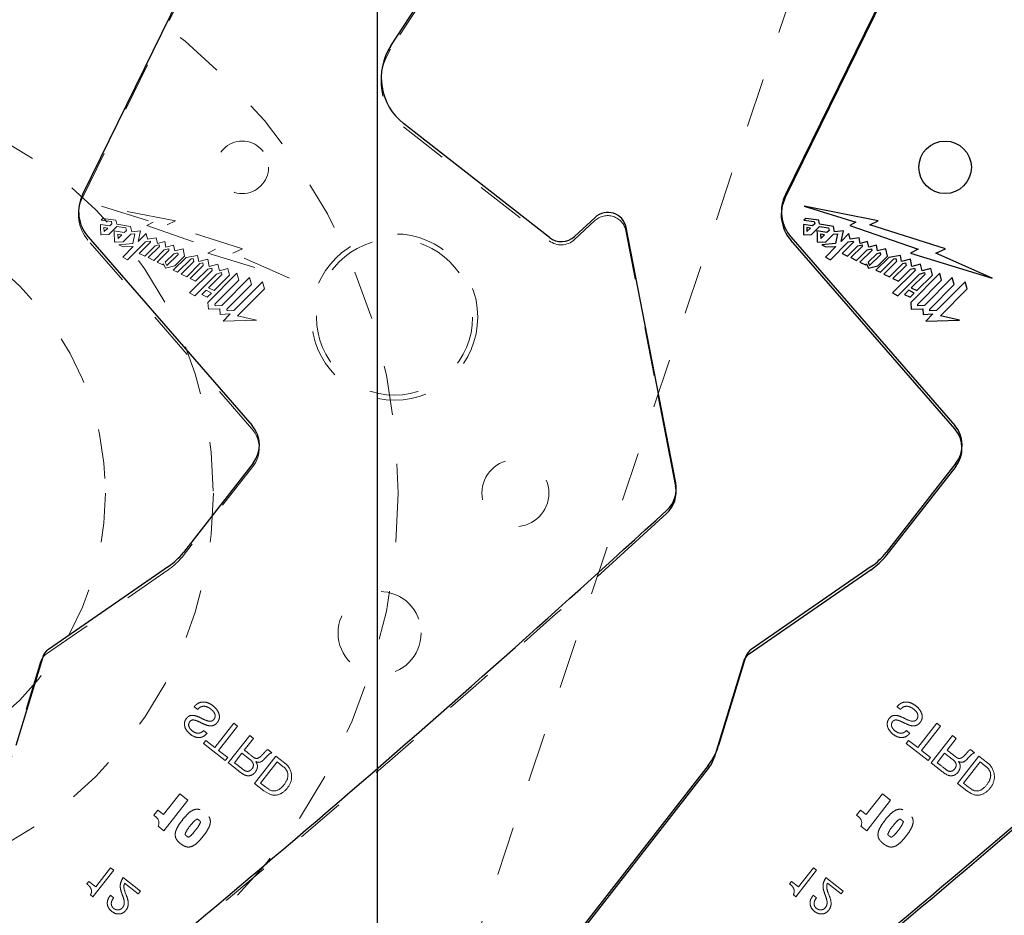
# Model space of a CAD drawing. Header units: inches. Extents: x 0.1 to 87.3, y 0.1 to 33.9.
# Tile 46 of 174: x 16.3 to 18.3, y 21.4 to 23.3. Entities that reach past the tile are written whole.
import ezdxf

# ---------------------------------------------------------------- set-up
doc = ezdxf.new("R2010")
doc.units = ezdxf.units.IN
doc.header["$MEASUREMENT"] = 0
for name, pattern in [('CENTERX2', [0.8, 0.5, -0.1, 0.1, -0.1]), ('DOT2', [0.025, 0, -0.025]), ('HIDDEN', [0.075, 0.05, -0.025])]:
    doc.linetypes.add(name, pattern=pattern)
doc.layers.add('DIMENSIONS', color=171, linetype='Continuous')
doc.styles.add('SLDTEXTSTYLE0', font='TXT', dxfattribs={"width": 0.75})
doc.dimstyles.new('SLDDIMSTYLE2', dxfattribs={"dimtxt": 0.125, "dimasz": 0.13, "dimexe": 0, "dimexo": 0.0625, "dimgap": 0.03125, "dimtad": 0, "dimtih": 1, "dimtoh": 1, "dimdec": 4, "dimrnd": 1e-09, "dimzin": 12, "dimdsep": 46, "dimtxsty": 'SLDTEXTSTYLE0', "dimsah": 1, "dimcen": 0.09, "dimadec": 0, "dimazin": 3, "dimtfac": 1, "dimtdec": 4, "dimtmove": 0, "dimatfit": 0, "dimfxl": 1, "dimfrac": 2, "dimtolj": 1, "dimtzin": 12, "dimarcsym": 0})

# ---------------------------------------------------------------- blocks, each defined once
blk = doc.blocks.new('_D_2')
at = {"layer": 'DIMENSIONS'}
for p, q in [((12.5015, 23.0091), (14.8356, 29.9995)), ((14.7961, 29.8809), (14.5589, 29.9601)), ((14.4803, 22.3483), (16.8145, 29.3387)), ((16.7749, 29.2202), (17.012, 29.141))]:
    blk.add_line(p, q, dxfattribs=at)
for points in [[(14.7961, 29.8809), (14.6791, 29.941), (14.6664, 29.9031)], [(16.7749, 29.2202), (16.8918, 29.16), (16.9045, 29.198)]]:
    blk.add_solid(points, dxfattribs=at)
at = {"layer": 'DIMENSIONS', "char_height": 0.125, "attachment_point": 1, "style": 'SLDTEXTSTYLE0'}
for s, insert in [('2.0862', (15.4376, 29.8422)), ('Min for tapping', (15.0732, 29.6438)), ('unit is 1.625"', (15.2164, 29.4454))]:
    blk.add_mtext(s, dxfattribs=dict(at, insert=insert))

msp = doc.modelspace()

# ---------------------------------------------------------------- linework, layer by layer
at = {"color": 7, "linetype": 'Continuous'}
for p, q in [((17.03457, 20.43835), (17.03457, 26.74835)), ((17.03457, 20.43835), (17.03457, 26.74835)), ((16.65433, 23.34984), (16.43695, 22.90661)), ((18.07933, 23.34984), (17.86195, 22.90661)), ((17.06169, 23.2078), (17.13545, 23.32084)), ((17.38336, 22.81933), (17.08788, 23.05018)), ((17.47591, 22.8601), (17.43439, 22.82152)), ((17.63971, 22.32186), (17.53881, 22.83962)), ((16.44822, 22.82028), (16.78068, 22.43783)), ((17.87322, 22.82028), (18.20568, 22.43783)), ((16.78268, 22.36153), (16.64129, 22.18056)), ((18.20768, 22.36153), (18.06629, 22.18056)), ((16.61111, 22.1521), (16.36769, 21.98389)), ((18.03611, 22.1521), (17.79269, 21.98389)), ((16.35605, 21.96795), (16.30149, 21.78893)), ((17.78105, 21.96795), (17.72649, 21.78893)), ((17.70542, 21.74841), (17.28979, 21.21642))]:
    msp.add_line(p, q, dxfattribs=at)
at = {"color": 7, "linetype": 'DOT2', "lineweight": 18}
msp.add_line((17.02514, 20.76859), (18.84626, 26.22258), dxfattribs=at)
at = {"color": 7, "linetype": 'CENTERX2'}
msp.add_line((17.03457, 17.28335), (17.03457, 23.59335), dxfattribs=at)
at = {"color": 7, "linetype": 'HIDDEN', "lineweight": 18}
for p, q in [((16.43655, 22.89998), (16.65393, 23.34321)), ((17.13505, 23.3142), (17.06129, 23.20117)), ((17.08748, 23.04355), (17.38296, 22.8127)), ((16.62534, 22.85296), (16.47504, 22.88256)), ((16.47504, 22.88256), (16.58003, 22.85002)), ((16.49214, 22.8428), (16.47341, 22.84559)), ((16.47809, 22.85811), (16.47457, 22.85461)), ((16.47457, 22.85461), (16.49535, 22.85147)), ((16.50442, 22.85454), (16.47809, 22.85811)), ((16.48023, 22.83956), (16.48051, 22.83121)), ((16.48777, 22.83842), (16.48023, 22.83956)), ((16.4898, 22.82523), (16.50622, 22.84157)), ((16.49631, 22.84694), (16.49214, 22.8428)), ((16.49535, 22.85147), (16.49631, 22.84694)), ((16.50605, 22.84627), (16.50442, 22.85454)), ((16.53421, 22.84176), (16.50605, 22.84627)), ((16.50622, 22.84157), (16.5245, 22.83861)), ((16.53647, 22.83104), (16.53421, 22.84176)), ((16.58003, 22.85002), (16.5674, 22.84355)), ((16.5674, 22.84355), (16.70642, 22.79527)), ((16.60828, 22.8451), (16.62534, 22.85296)), ((16.76141, 22.79655), (16.60828, 22.8451)), ((17.43399, 22.81488), (17.47551, 22.85346)), ((16.47365, 22.82527), (16.47472, 22.82441)), ((16.47472, 22.82441), (16.4898, 22.82523)), ((16.48051, 22.83121), (16.48777, 22.83842)), ((16.52117, 22.82936), (16.50094, 22.83262)), ((16.51651, 22.82475), (16.50836, 22.82611)), ((16.50836, 22.82611), (16.5088, 22.81714)), ((16.5088, 22.81714), (16.51651, 22.82475)), ((16.51888, 22.81062), (16.53452, 22.82609)), ((16.52559, 22.83375), (16.52117, 22.82936)), ((16.5245, 22.83861), (16.52559, 22.83375)), ((16.53452, 22.82609), (16.54266, 22.82695)), ((16.5544, 22.833), (16.53647, 22.83104)), ((16.54266, 22.82695), (16.53869, 22.80685)), ((16.54977, 22.81127), (16.5544, 22.833)), ((16.56577, 22.82723), (16.54977, 22.81127)), ((16.56854, 22.81574), (16.56577, 22.82723)), ((17.53841, 22.83298), (17.60329, 22.50005)), ((16.78028, 22.4312), (16.44782, 22.81365)), ((16.50148, 22.81087), (16.50264, 22.80994)), ((16.50264, 22.80994), (16.51888, 22.81062)), ((16.53869, 22.80685), (16.5107, 22.80471)), ((16.5107, 22.80471), (16.51896, 22.8)), ((16.53945, 22.80085), (16.51817, 22.77968)), ((16.51896, 22.8), (16.53945, 22.80085)), ((16.52803, 22.77396), (16.56441, 22.81028)), ((16.57485, 22.80992), (16.5517, 22.78694)), ((16.56299, 22.78165), (16.584, 22.80238)), ((16.56441, 22.81028), (16.57442, 22.81198)), ((16.58625, 22.81866), (16.56854, 22.81574)), ((16.59287, 22.8012), (16.56989, 22.77842)), ((16.57442, 22.81198), (16.57485, 22.80992)), ((16.584, 22.80238), (16.59235, 22.80428)), ((16.58856, 22.807), (16.58625, 22.81866)), ((16.60355, 22.81095), (16.58856, 22.807)), ((16.59235, 22.80428), (16.59287, 22.8012)), ((16.60576, 22.79978), (16.60355, 22.81095)), ((16.62136, 22.80364), (16.60576, 22.79978)), ((16.62382, 22.79192), (16.62136, 22.80364)), ((16.51817, 22.77968), (16.52803, 22.77396)), ((16.5517, 22.78694), (16.56299, 22.78165)), ((16.58104, 22.7728), (16.60257, 22.79417)), ((16.61202, 22.79307), (16.58806, 22.76926)), ((16.60257, 22.79417), (16.61155, 22.79635)), ((16.62212, 22.78644), (16.60457, 22.76904)), ((16.60765, 22.76213), (16.63047, 22.78474)), ((16.61155, 22.79635), (16.61202, 22.79307)), ((16.62978, 22.78817), (16.62212, 22.78644)), ((16.64073, 22.79597), (16.62382, 22.79192)), ((16.62418, 22.76187), (16.64375, 22.78126)), ((16.63047, 22.78474), (16.62978, 22.78817)), ((16.64375, 22.78126), (16.64073, 22.79597)), ((16.67019, 22.78264), (16.64694, 22.77881)), ((16.67246, 22.77055), (16.67019, 22.78264)), ((16.70642, 22.79527), (16.69052, 22.78745)), ((16.69052, 22.78745), (16.8562, 22.73682)), ((16.74177, 22.7876), (16.76141, 22.79655)), ((16.8562, 22.73682), (16.74177, 22.7876)), ((16.56989, 22.77842), (16.58104, 22.7728)), ((16.58806, 22.76926), (16.5993, 22.7638)), ((16.5993, 22.7638), (16.60112, 22.76568)), ((16.60112, 22.76568), (16.60531, 22.75718)), ((16.60457, 22.76904), (16.60765, 22.76213)), ((16.60531, 22.75718), (16.62418, 22.76187)), ((16.64694, 22.77881), (16.62054, 22.753)), ((16.62963, 22.74861), (16.6571, 22.77572)), ((16.66234, 22.77048), (16.63654, 22.74495)), ((16.64809, 22.73973), (16.6749, 22.76631)), ((16.68168, 22.76279), (16.65482, 22.73594)), ((16.6571, 22.77572), (16.66106, 22.77636)), ((16.66106, 22.77636), (16.66234, 22.77048)), ((16.69066, 22.7754), (16.67246, 22.77055)), ((16.6749, 22.76631), (16.68073, 22.76789)), ((16.68073, 22.76789), (16.68168, 22.76279)), ((16.69356, 22.76043), (16.69066, 22.7754)), ((16.71101, 22.76532), (16.69356, 22.76043)), ((16.71431, 22.75143), (16.71101, 22.76532)), ((16.62054, 22.753), (16.62963, 22.74861)), ((16.63654, 22.74495), (16.64809, 22.73973)), ((16.69988, 22.75263), (16.65387, 22.70672)), ((16.66457, 22.70083), (16.70861, 22.74507)), ((16.66615, 22.73036), (16.69052, 22.75483)), ((16.69052, 22.75483), (16.69884, 22.75716)), ((16.74977, 22.74671), (16.691, 22.68717)), ((16.71949, 22.74407), (16.69218, 22.71746)), ((16.69884, 22.75716), (16.69988, 22.75263)), ((16.70346, 22.71186), (16.7349, 22.74284)), ((16.70861, 22.74507), (16.71864, 22.74795)), ((16.73159, 22.75621), (16.71431, 22.75143)), ((16.71864, 22.74795), (16.71949, 22.74407)), ((16.7349, 22.74284), (16.73159, 22.75621)), ((16.7537, 22.7326), (16.74977, 22.74671)), ((16.65482, 22.73594), (16.66615, 22.73036)), ((16.70534, 22.68374), (16.7537, 22.7326)), ((16.77528, 22.73798), (16.71914, 22.68122)), ((16.72952, 22.67376), (16.77918, 22.72382)), ((16.80172, 22.72922), (16.7434, 22.6712)), ((16.77918, 22.72382), (16.77528, 22.73798)), ((16.80569, 22.71511), (16.80172, 22.72922)), ((16.65387, 22.70672), (16.66457, 22.70083)), ((16.68712, 22.71225), (16.67862, 22.7039)), ((16.67862, 22.7039), (16.6896, 22.69796)), ((16.69822, 22.70652), (16.68712, 22.71225)), ((16.6896, 22.69796), (16.69822, 22.70652)), ((16.69218, 22.71746), (16.70346, 22.71186)), ((16.7512, 22.66025), (16.80569, 22.71511)), ((16.691, 22.68717), (16.69196, 22.67397)), ((16.70573, 22.6807), (16.70534, 22.68374)), ((16.71914, 22.68122), (16.70573, 22.6807)), ((16.69196, 22.67397), (16.71527, 22.67485)), ((16.71527, 22.67485), (16.71599, 22.66339)), ((16.71599, 22.66339), (16.73591, 22.66418)), ((16.73591, 22.66418), (16.72164, 22.64929)), ((16.72991, 22.6707), (16.72952, 22.67376)), ((16.7434, 22.6712), (16.72991, 22.6707)), ((16.78978, 22.6518), (16.7512, 22.66025)), ((16.72164, 22.64929), (16.78978, 22.6518)), ((16.78228, 22.35489), (16.64089, 22.17393)), ((16.61071, 22.14547), (16.36333, 21.97451)), ((16.35169, 21.95858), (16.29244, 21.76417)), ((16.66326, 21.86763), (16.67025, 21.86217)), ((18.08826, 21.86763), (18.09525, 21.86217)), ((16.74369, 21.8342), (16.70519, 21.78492)), ((16.71258, 21.77915), (16.75108, 21.82842)), ((16.75108, 21.82842), (16.74369, 21.8342)), ((18.16869, 21.8342), (18.13019, 21.78492)), ((18.13758, 21.77915), (18.17608, 21.82842)), ((18.17608, 21.82842), (18.16869, 21.8342)), ((16.68914, 21.81361), (16.68215, 21.81908)), ((16.68215, 21.81908), (16.68914, 21.81361)), ((16.77573, 21.80916), (16.73237, 21.75367)), ((16.7646, 21.7797), (16.78312, 21.80339)), ((16.78312, 21.80339), (16.77573, 21.80916)), ((18.11414, 21.81361), (18.10715, 21.81908)), ((18.10715, 21.81908), (18.11414, 21.81361)), ((18.20073, 21.80916), (18.15737, 21.75367)), ((18.1896, 21.7797), (18.20812, 21.80339)), ((18.20812, 21.80339), (18.20073, 21.80916)), ((16.68669, 21.79937), (16.68183, 21.79315)), ((16.68183, 21.79315), (16.72622, 21.75848)), ((16.70519, 21.78492), (16.68669, 21.79937)), ((18.11169, 21.79937), (18.10683, 21.79315)), ((18.10683, 21.79315), (18.15122, 21.75848)), ((18.13019, 21.78492), (18.11169, 21.79937)), ((16.73108, 21.7647), (16.71258, 21.77915)), ((16.72622, 21.75848), (16.73108, 21.7647)), ((16.74462, 21.75412), (16.75974, 21.77347)), ((16.75974, 21.77347), (16.77513, 21.76145)), ((16.78564, 21.71206), (16.829, 21.76755)), ((16.82066, 21.77406), (16.81241, 21.78051)), ((16.829, 21.76755), (16.84641, 21.75395)), ((18.15608, 21.7647), (18.13758, 21.77915)), ((18.15122, 21.75848), (18.15608, 21.7647)), ((18.16962, 21.75412), (18.18474, 21.77347)), ((18.18474, 21.77347), (18.20013, 21.76145)), ((18.21064, 21.71206), (18.254, 21.76755)), ((18.24566, 21.77406), (18.23741, 21.78051)), ((18.254, 21.76755), (18.27141, 21.75395)), ((16.78808, 21.75621), (16.78823, 21.75636)), ((16.78823, 21.75636), (16.78808, 21.75621)), ((16.79789, 21.7125), (16.83153, 21.75556)), ((16.83153, 21.75556), (16.8438, 21.74597)), ((18.21308, 21.75621), (18.21323, 21.75636)), ((18.21323, 21.75636), (18.21308, 21.75621)), ((18.22289, 21.7125), (18.25653, 21.75556)), ((18.25653, 21.75556), (18.2688, 21.74597)), ((16.80469, 21.69718), (16.78564, 21.71206)), ((16.80837, 21.7043), (16.79789, 21.7125)), ((16.8142, 21.70011), (16.80837, 21.7043)), ((18.22969, 21.69718), (18.21064, 21.71206)), ((18.23337, 21.7043), (18.22289, 21.7125)), ((18.2392, 21.70011), (18.23337, 21.7043)), ((16.60098, 21.6487), (16.63393, 21.69087)), ((16.63393, 21.69087), (16.65021, 21.67815)), ((16.81384, 21.69138), (16.80469, 21.69718)), ((18.02598, 21.6487), (18.05893, 21.69087)), ((18.05893, 21.69087), (18.07521, 21.67815)), ((18.23884, 21.69138), (18.22969, 21.69718)), ((16.65021, 21.67815), (16.60181, 21.6162)), ((18.07521, 21.67815), (18.02681, 21.6162)), ((16.58132, 21.6477), (16.58925, 21.65785)), ((16.58683, 21.64279), (16.58132, 21.6477)), ((16.58925, 21.65785), (16.60098, 21.6487)), ((18.00632, 21.6477), (18.01425, 21.65785)), ((18.01183, 21.64279), (18.00632, 21.6477)), ((18.01425, 21.65785), (18.02598, 21.6487)), ((16.60181, 21.6162), (16.59008, 21.62536)), ((18.02681, 21.6162), (18.01508, 21.62536)), ((16.45796, 21.4822), (16.50002, 21.53604)), ((16.49357, 21.54108), (16.46343, 21.50251)), ((16.50002, 21.53604), (16.49357, 21.54108)), ((17.88296, 21.4822), (17.92502, 21.53604)), ((17.91857, 21.54108), (17.88843, 21.50251)), ((17.92502, 21.53604), (17.91857, 21.54108)), ((16.44946, 21.51342), (16.44543, 21.50827)), ((16.46343, 21.50251), (16.44946, 21.51342)), ((16.55423, 21.49368), (16.51908, 21.52114)), ((16.52216, 21.50959), (16.54979, 21.488)), ((17.87446, 21.51342), (17.87043, 21.50827)), ((17.88843, 21.50251), (17.87446, 21.51342)), ((17.97923, 21.49368), (17.94408, 21.52114)), ((17.94716, 21.50959), (17.97479, 21.488)), ((16.45303, 21.48606), (16.45796, 21.4822)), ((16.49988, 21.48014), (16.49343, 21.48519)), ((16.54979, 21.488), (16.55423, 21.49368)), ((16.55423, 21.49368), (16.54979, 21.488)), ((17.87803, 21.48606), (17.88296, 21.4822)), ((17.92488, 21.48014), (17.91843, 21.48519)), ((17.97479, 21.488), (17.97923, 21.49368)), ((17.97923, 21.49368), (17.97479, 21.488))]:
    msp.add_line(p, q, dxfattribs=at)
at = {"color": 7, "linetype": 'Continuous', "lineweight": 25}
for p, q in [((17.86155, 22.89998), (18.07893, 23.34321)), ((18.05034, 22.85296), (17.90004, 22.88256)), ((17.90004, 22.88256), (18.00503, 22.85002)), ((17.91714, 22.8428), (17.89841, 22.84559)), ((17.90309, 22.85811), (17.89957, 22.85461)), ((17.89957, 22.85461), (17.92035, 22.85147)), ((17.92942, 22.85454), (17.90309, 22.85811)), ((17.90523, 22.83956), (17.90551, 22.83121)), ((17.91277, 22.83842), (17.90523, 22.83956)), ((17.9148, 22.82523), (17.93122, 22.84157)), ((17.92131, 22.84694), (17.91714, 22.8428)), ((17.92035, 22.85147), (17.92131, 22.84694)), ((17.93105, 22.84627), (17.92942, 22.85454)), ((17.95921, 22.84176), (17.93105, 22.84627)), ((17.93122, 22.84157), (17.9495, 22.83861)), ((17.96147, 22.83104), (17.95921, 22.84176)), ((18.00503, 22.85002), (17.9924, 22.84355)), ((17.9924, 22.84355), (18.13142, 22.79527)), ((18.03328, 22.8451), (18.05034, 22.85296)), ((18.18641, 22.79655), (18.03328, 22.8451)), ((17.89865, 22.82527), (17.89972, 22.82441)), ((17.89972, 22.82441), (17.9148, 22.82523)), ((17.90551, 22.83121), (17.91277, 22.83842)), ((17.94617, 22.82936), (17.92594, 22.83262)), ((17.94151, 22.82475), (17.93336, 22.82611)), ((17.93336, 22.82611), (17.9338, 22.81714)), ((17.9338, 22.81714), (17.94151, 22.82475)), ((17.94388, 22.81062), (17.95952, 22.82609)), ((17.95059, 22.83375), (17.94617, 22.82936)), ((17.9495, 22.83861), (17.95059, 22.83375)), ((17.95952, 22.82609), (17.96766, 22.82695)), ((17.9794, 22.833), (17.96147, 22.83104)), ((17.96766, 22.82695), (17.96369, 22.80685)), ((17.97477, 22.81127), (17.9794, 22.833)), ((17.99077, 22.82723), (17.97477, 22.81127)), ((17.99354, 22.81574), (17.99077, 22.82723)), ((18.20528, 22.4312), (17.87282, 22.81365)), ((17.92648, 22.81087), (17.92764, 22.80994)), ((17.92764, 22.80994), (17.94388, 22.81062)), ((17.96369, 22.80685), (17.9357, 22.80471)), ((17.9357, 22.80471), (17.94396, 22.8)), ((17.96445, 22.80085), (17.94317, 22.77968)), ((17.94396, 22.8), (17.96445, 22.80085)), ((17.95303, 22.77396), (17.98941, 22.81028)), ((17.99985, 22.80992), (17.9767, 22.78694)), ((17.98799, 22.78165), (18.009, 22.80238)), ((17.98941, 22.81028), (17.99942, 22.81198)), ((18.01125, 22.81866), (17.99354, 22.81574)), ((18.01787, 22.8012), (17.99489, 22.77842)), ((17.99942, 22.81198), (17.99985, 22.80992)), ((18.009, 22.80238), (18.01735, 22.80428)), ((18.01356, 22.807), (18.01125, 22.81866)), ((18.02855, 22.81095), (18.01356, 22.807)), ((18.01735, 22.80428), (18.01787, 22.8012)), ((18.03076, 22.79978), (18.02855, 22.81095)), ((18.04636, 22.80364), (18.03076, 22.79978)), ((18.04882, 22.79192), (18.04636, 22.80364)), ((17.94317, 22.77968), (17.95303, 22.77396)), ((17.9767, 22.78694), (17.98799, 22.78165)), ((18.00604, 22.7728), (18.02757, 22.79417)), ((18.03702, 22.79307), (18.01306, 22.76926)), ((18.02757, 22.79417), (18.03655, 22.79635)), ((18.04712, 22.78644), (18.02957, 22.76904)), ((18.03265, 22.76213), (18.05547, 22.78474)), ((18.03655, 22.79635), (18.03702, 22.79307)), ((18.05478, 22.78817), (18.04712, 22.78644)), ((18.06573, 22.79597), (18.04882, 22.79192)), ((18.04918, 22.76187), (18.06875, 22.78126)), ((18.05547, 22.78474), (18.05478, 22.78817)), ((18.06875, 22.78126), (18.06573, 22.79597)), ((18.09519, 22.78264), (18.07194, 22.77881)), ((18.09746, 22.77055), (18.09519, 22.78264)), ((18.13142, 22.79527), (18.11552, 22.78745)), ((18.11552, 22.78745), (18.2812, 22.73682)), ((18.16677, 22.7876), (18.18641, 22.79655)), ((18.2812, 22.73682), (18.16677, 22.7876)), ((17.99489, 22.77842), (18.00604, 22.7728)), ((18.01306, 22.76926), (18.0243, 22.7638)), ((18.0243, 22.7638), (18.02612, 22.76568)), ((18.02612, 22.76568), (18.03031, 22.75718)), ((18.02957, 22.76904), (18.03265, 22.76213)), ((18.03031, 22.75718), (18.04918, 22.76187)), ((18.07194, 22.77881), (18.04554, 22.753)), ((18.05463, 22.74861), (18.0821, 22.77572)), ((18.08734, 22.77048), (18.06154, 22.74495)), ((18.07309, 22.73973), (18.0999, 22.76631)), ((18.10668, 22.76279), (18.07982, 22.73594)), ((18.0821, 22.77572), (18.08606, 22.77636)), ((18.08606, 22.77636), (18.08734, 22.77048)), ((18.11566, 22.7754), (18.09746, 22.77055)), ((18.0999, 22.76631), (18.10573, 22.76789)), ((18.10573, 22.76789), (18.10668, 22.76279)), ((18.11856, 22.76043), (18.11566, 22.7754)), ((18.13601, 22.76532), (18.11856, 22.76043)), ((18.13931, 22.75143), (18.13601, 22.76532)), ((18.04554, 22.753), (18.05463, 22.74861)), ((18.06154, 22.74495), (18.07309, 22.73973)), ((18.12488, 22.75263), (18.07887, 22.70672)), ((18.08957, 22.70083), (18.13361, 22.74507)), ((18.09115, 22.73036), (18.11552, 22.75483)), ((18.11552, 22.75483), (18.12384, 22.75716)), ((18.17477, 22.74671), (18.116, 22.68717)), ((18.14449, 22.74407), (18.11718, 22.71746)), ((18.12384, 22.75716), (18.12488, 22.75263)), ((18.12846, 22.71186), (18.1599, 22.74284)), ((18.13361, 22.74507), (18.14364, 22.74795)), ((18.15659, 22.75621), (18.13931, 22.75143)), ((18.14364, 22.74795), (18.14449, 22.74407)), ((18.1599, 22.74284), (18.15659, 22.75621)), ((18.1787, 22.7326), (18.17477, 22.74671)), ((18.07982, 22.73594), (18.09115, 22.73036)), ((18.13034, 22.68374), (18.1787, 22.7326)), ((18.20028, 22.73798), (18.14414, 22.68122)), ((18.15452, 22.67376), (18.20418, 22.72382)), ((18.22672, 22.72922), (18.1684, 22.6712)), ((18.20418, 22.72382), (18.20028, 22.73798)), ((18.23069, 22.71511), (18.22672, 22.72922)), ((18.07887, 22.70672), (18.08957, 22.70083)), ((18.11212, 22.71225), (18.10362, 22.7039)), ((18.10362, 22.7039), (18.1146, 22.69796)), ((18.12322, 22.70652), (18.11212, 22.71225)), ((18.1146, 22.69796), (18.12322, 22.70652)), ((18.11718, 22.71746), (18.12846, 22.71186)), ((18.1762, 22.66025), (18.23069, 22.71511)), ((18.116, 22.68717), (18.11696, 22.67397)), ((18.13073, 22.6807), (18.13034, 22.68374)), ((18.14414, 22.68122), (18.13073, 22.6807)), ((18.11696, 22.67397), (18.14027, 22.67485)), ((18.14027, 22.67485), (18.14099, 22.66339)), ((18.14099, 22.66339), (18.16091, 22.66418)), ((18.16091, 22.66418), (18.14664, 22.64929)), ((18.15491, 22.6707), (18.15452, 22.67376)), ((18.1684, 22.6712), (18.15491, 22.6707)), ((18.21478, 22.6518), (18.1762, 22.66025)), ((18.14664, 22.64929), (18.21478, 22.6518)), ((17.60329, 22.50005), (17.63931, 22.31523)), ((18.20728, 22.35489), (18.06589, 22.17393)), ((17.621, 22.25956), (17.48007, 22.13102)), ((18.03571, 22.14547), (17.78833, 21.97451)), ((17.77669, 21.95858), (17.71744, 21.76417)), ((17.70733, 21.74472), (17.28939, 21.20978))]:
    msp.add_line(p, q, dxfattribs=at)
at = {"color": 7, "linetype": 'DOT2', "lineweight": 18}
for radius in [1.1875, 0.8125, 0.59375]:
    msp.add_circle((15.88949, 22.3009), radius, dxfattribs=at)
at = {"color": 7, "linetype": 'HIDDEN', "lineweight": 18}
for centre, radius in [((16.76067, 22.96164), 0.05325), ((17.06942, 22.65796), 0.1686), ((17.06942, 22.65796), 0.15838), ((17.31449, 22.3009), 0.068), ((17.03914, 22.01714), 0.08418)]:
    msp.add_circle(centre, radius, dxfattribs=at)
at = {"color": 7, "linetype": 'Continuous', "lineweight": 25}
msp.add_circle((18.18567, 22.96164), 0.05325, dxfattribs=at)
at = {"color": 7, "linetype": 'HIDDEN', "lineweight": 18}
for centre, radius, start, end in [((17.1602, 23.13662), 0.11811, 146.87156, 232), ((16.50725, 22.86531), 0.07874, 153.87492, 220.99991), ((17.50127, 22.82574), 0.03784, 11.0281, 132.89784), ((17.86048, 22.85186), 1.38709, 180.25902, 181.09872), ((17.97687, 22.85789), 1.47614, 180.98115, 181.82558), ((17.40719, 22.84372), 0.03937, 232, 312.89784), ((16.735, 22.39183), 0.06, 322, 41), ((16.53256, 22.25857), 0.13748, 304.64598, 322), ((-1.02048, 42.55726), 27.55906, 308.428925, 312.167909), ((16.38038, 21.94983), 0.03, 124.64598, 163.05179), ((16.83031, 21.72709), 0.0232, 17.19107, 54.45467), ((16.82464, 21.72516), 0.03609, 5.84303, 52.90676), ((18.25531, 21.72709), 0.0232, 17.19107, 54.45467), ((18.24964, 21.72516), 0.03609, 5.84303, 52.90676), ((16.82982, 21.7284), 0.02333, 332.19261, 13.75836), ((16.82763, 21.72547), 0.03309, 322.77529, 5.84303), ((18.25482, 21.7284), 0.02333, 332.19261, 13.75836), ((18.25263, 21.72547), 0.03309, 322.77529, 5.84303), ((16.80813, 21.73863), 0.0473, 305.23887, 333.48811), ((16.81885, 21.72757), 0.04152, 297.08546, 327.79516), ((18.23313, 21.73863), 0.0473, 305.23887, 333.48811), ((18.24385, 21.72757), 0.04152, 297.08546, 327.79516), ((16.82658, 21.71537), 0.02716, 242.03358, 294.28659), ((16.8249, 21.71619), 0.01932, 236.36052, 303.00116), ((18.25158, 21.71537), 0.02716, 242.03358, 294.28659), ((18.2499, 21.71619), 0.01932, 236.36052, 303.00116), ((16.57719, 21.63198), 0.01449, 332.84084, 48.27498), ((18.00219, 21.63198), 0.01449, 332.84084, 48.27498)]:
    msp.add_arc(centre, radius, start, end, dxfattribs=at)
at = {"color": 7, "linetype": 'Continuous'}
for centre, radius, start, end in [((17.1606, 23.14325), 0.11811, 146.87156, 232), ((16.50765, 22.87194), 0.07874, 153.87492, 220.99991), ((17.93265, 22.87194), 0.07874, 153.87492, 220.99991), ((17.50167, 22.83238), 0.03784, 11.0281, 132.89784), ((17.40759, 22.85036), 0.03937, 232, 312.89784), ((16.7354, 22.39847), 0.06, 322, 41), ((18.1604, 22.39847), 0.06, 322, 41), ((17.58082, 22.31039), 0.06, 312.56448, 11.0281), ((-1.02008, 42.56389), 27.55906, 308.622484, 312.564485), ((0.40492, 42.56389), 27.55906, 308.622484, 312.564485), ((16.53296, 22.2652), 0.13748, 304.64598, 322), ((17.95796, 22.2652), 0.13748, 304.64598, 322), ((16.38475, 21.95921), 0.03, 124.64598, 163.05179), ((17.80975, 21.95921), 0.03, 124.64598, 163.05179), ((17.60692, 21.82536), 0.125, 321.99999, 343.05179)]:
    msp.add_arc(centre, radius, start, end, dxfattribs=at)
at = {"color": 7, "linetype": 'Continuous', "lineweight": 25}
for centre, radius, start, end in [((17.93225, 22.86531), 0.07874, 153.87492, 220.99991), ((19.28548, 22.85186), 1.38709, 180.25902, 181.09872), ((19.40187, 22.85789), 1.47614, 180.98115, 181.82558), ((18.16, 22.39183), 0.06, 322, 41), ((17.58042, 22.30375), 0.06, 312.56448, 11.0281), ((0.40452, 42.55726), 27.55906, 308.428925, 312.564485), ((17.95756, 22.25857), 0.13748, 304.64598, 322), ((17.80538, 21.94983), 0.03, 124.64598, 163.05179), ((17.66005, 21.78166), 0.06, 321.99999, 343.05179)]:
    msp.add_arc(centre, radius, start, end, dxfattribs=at)
at = {"color": 7, "linetype": 'HIDDEN', "lineweight": 18}
for points, knots in [([(16.68001, 21.83363), (16.68385, 21.83187), (16.69119, 21.8285), (16.70158, 21.82865), (16.70772, 21.83277), (16.71126, 21.83681), (16.71378, 21.8418), (16.71484, 21.84896), (16.71219, 21.85781), (16.70524, 21.8667), (16.69582, 21.87373), (16.68458, 21.87793), (16.6745, 21.87668), (16.66756, 21.87252), (16.66475, 21.86932), (16.66326, 21.86763)], [0, 0, 0, 0, 0.1105477, 0.21095, 0.2520477, 0.3007116, 0.3504022, 0.3961661, 0.4869558, 0.5826092, 0.6876906, 0.7915605, 0.8890603, 0.9413239, 1, 1, 1, 1]), ([(16.66326, 21.86763), (16.66475, 21.86932), (16.66756, 21.87252), (16.6745, 21.87668), (16.68458, 21.87793), (16.69582, 21.87373), (16.70524, 21.8667), (16.71219, 21.85781), (16.71484, 21.84896), (16.71378, 21.8418), (16.71126, 21.83681), (16.70772, 21.83277), (16.70158, 21.82865), (16.69119, 21.8285), (16.68385, 21.83187), (16.68001, 21.83363)], [0, 0, 0, 0, 0.0586761, 0.1109397, 0.2084395, 0.3123094, 0.4173908, 0.5130442, 0.6038339, 0.6495978, 0.6992884, 0.7479523, 0.78905, 0.8894523, 1, 1, 1, 1]), ([(16.67025, 21.86217), (16.67163, 21.86366), (16.67422, 21.86647), (16.67954, 21.86853), (16.68528, 21.8686), (16.69131, 21.86674), (16.69497, 21.86421), (16.69686, 21.8629)], [0, 0, 0, 0, 0.2013167, 0.3793968, 0.5542199, 0.7702772, 1, 1, 1, 1]), ([(16.69686, 21.8629), (16.69848, 21.86152), (16.70165, 21.8588), (16.70513, 21.85371), (16.70606, 21.8486), (16.70492, 21.84461), (16.70318, 21.84178), (16.70083, 21.83944), (16.6979, 21.83819), (16.69476, 21.83796), (16.68736, 21.83923), (16.68159, 21.84226), (16.67681, 21.84477)], [0, 0, 0, 0, 0.1196712, 0.2336238, 0.3406309, 0.3978531, 0.4632119, 0.5251474, 0.5810501, 0.6379628, 0.6999422, 1, 1, 1, 1]), ([(18.10501, 21.83363), (18.10885, 21.83187), (18.11619, 21.8285), (18.12658, 21.82865), (18.13272, 21.83277), (18.13626, 21.83681), (18.13878, 21.8418), (18.13984, 21.84896), (18.13719, 21.85781), (18.13024, 21.8667), (18.12082, 21.87373), (18.10958, 21.87793), (18.0995, 21.87668), (18.09256, 21.87252), (18.08975, 21.86932), (18.08826, 21.86763)], [0, 0, 0, 0, 0.1105477, 0.21095, 0.2520477, 0.3007116, 0.3504022, 0.3961661, 0.4869558, 0.5826092, 0.6876906, 0.7915605, 0.8890603, 0.9413239, 1, 1, 1, 1]), ([(18.08826, 21.86763), (18.08975, 21.86932), (18.09256, 21.87252), (18.0995, 21.87668), (18.10958, 21.87793), (18.12082, 21.87373), (18.13024, 21.8667), (18.13719, 21.85781), (18.13984, 21.84896), (18.13878, 21.8418), (18.13626, 21.83681), (18.13272, 21.83277), (18.12658, 21.82865), (18.11619, 21.8285), (18.10885, 21.83187), (18.10501, 21.83363)], [0, 0, 0, 0, 0.0586761, 0.1109397, 0.2084395, 0.3123094, 0.4173908, 0.5130442, 0.6038339, 0.6495978, 0.6992884, 0.7479523, 0.78905, 0.8894523, 1, 1, 1, 1]), ([(18.09525, 21.86217), (18.09663, 21.86366), (18.09922, 21.86647), (18.10454, 21.86853), (18.11028, 21.8686), (18.11631, 21.86674), (18.11997, 21.86421), (18.12186, 21.8629)], [0, 0, 0, 0, 0.2013167, 0.3793968, 0.5542199, 0.7702772, 1, 1, 1, 1]), ([(18.12186, 21.8629), (18.12348, 21.86152), (18.12665, 21.8588), (18.13013, 21.85371), (18.13106, 21.8486), (18.12992, 21.84461), (18.12818, 21.84178), (18.12583, 21.83944), (18.1229, 21.83819), (18.11976, 21.83796), (18.11236, 21.83923), (18.10659, 21.84226), (18.10181, 21.84477)], [0, 0, 0, 0, 0.1196712, 0.2336238, 0.3406309, 0.3978531, 0.4632119, 0.5251474, 0.5810501, 0.6379628, 0.6999422, 1, 1, 1, 1]), ([(16.67681, 21.84477), (16.67304, 21.84659), (16.66595, 21.85001), (16.65526, 21.8506), (16.64846, 21.84567), (16.64462, 21.84007), (16.64289, 21.83327), (16.64421, 21.82423), (16.6511, 21.81426), (16.661, 21.80736), (16.67022, 21.80481), (16.67711, 21.8052), (16.68384, 21.80811), (16.68729, 21.8117), (16.68914, 21.81361)], [0, 0, 0, 0, 0.1178605, 0.2214659, 0.2774373, 0.3458272, 0.4086818, 0.4693301, 0.5966855, 0.735607, 0.799879, 0.861476, 0.9258816, 1, 1, 1, 1]), ([(16.68914, 21.81361), (16.68729, 21.8117), (16.68384, 21.80811), (16.67711, 21.8052), (16.67022, 21.80481), (16.661, 21.80736), (16.6511, 21.81426), (16.64421, 21.82423), (16.64289, 21.83327), (16.64462, 21.84007), (16.64846, 21.84567), (16.65526, 21.8506), (16.66595, 21.85001), (16.67304, 21.84659), (16.67681, 21.84477)], [0, 0, 0, 0, 0.0741184, 0.138524, 0.200121, 0.264393, 0.4033145, 0.5306699, 0.5913182, 0.6541728, 0.7225627, 0.7785341, 0.8821395, 1, 1, 1, 1]), ([(18.10181, 21.84477), (18.09804, 21.84659), (18.09095, 21.85001), (18.08026, 21.8506), (18.07346, 21.84567), (18.06962, 21.84007), (18.06789, 21.83327), (18.06921, 21.82423), (18.0761, 21.81426), (18.086, 21.80736), (18.09522, 21.80481), (18.10211, 21.8052), (18.10884, 21.80811), (18.11229, 21.8117), (18.11414, 21.81361)], [0, 0, 0, 0, 0.1178605, 0.2214659, 0.2774373, 0.3458272, 0.4086818, 0.4693301, 0.5966855, 0.735607, 0.799879, 0.861476, 0.9258816, 1, 1, 1, 1]), ([(18.11414, 21.81361), (18.11229, 21.8117), (18.10884, 21.80811), (18.10211, 21.8052), (18.09522, 21.80481), (18.086, 21.80736), (18.0761, 21.81426), (18.06921, 21.82423), (18.06789, 21.83327), (18.06962, 21.84007), (18.07346, 21.84567), (18.08026, 21.8506), (18.09095, 21.85001), (18.09804, 21.84659), (18.10181, 21.84477)], [0, 0, 0, 0, 0.0741184, 0.138524, 0.200121, 0.264393, 0.4033145, 0.5306699, 0.5913182, 0.6541728, 0.7225627, 0.7785341, 0.8821395, 1, 1, 1, 1]), ([(16.68215, 21.81908), (16.6807, 21.81777), (16.67801, 21.81534), (16.67292, 21.81363), (16.66779, 21.81393), (16.66142, 21.81662), (16.65605, 21.82104), (16.65253, 21.82653), (16.65166, 21.83056), (16.65233, 21.83415), (16.65389, 21.83708), (16.65614, 21.83962), (16.65986, 21.84107), (16.6647, 21.8405), (16.67159, 21.83783), (16.6767, 21.83528), (16.68001, 21.83363)], [0, 0, 0, 0, 0.0768467, 0.1431643, 0.2074822, 0.2768859, 0.4154926, 0.476431, 0.5341272, 0.5741596, 0.6193611, 0.6652161, 0.7060858, 0.7726662, 0.8531285, 1, 1, 1, 1]), ([(18.10715, 21.81908), (18.1057, 21.81777), (18.10301, 21.81534), (18.09792, 21.81363), (18.09279, 21.81393), (18.08642, 21.81662), (18.08105, 21.82104), (18.07753, 21.82653), (18.07666, 21.83056), (18.07733, 21.83415), (18.07889, 21.83708), (18.08114, 21.83962), (18.08486, 21.84107), (18.0897, 21.8405), (18.09659, 21.83783), (18.1017, 21.83528), (18.10501, 21.83363)], [0, 0, 0, 0, 0.0768467, 0.1431643, 0.2074822, 0.2768859, 0.4154926, 0.476431, 0.5341272, 0.5741596, 0.6193611, 0.6652161, 0.7060858, 0.7726662, 0.8531285, 1, 1, 1, 1]), ([(16.77513, 21.76145), (16.77748, 21.75946), (16.78086, 21.75661), (16.78329, 21.75134), (16.78335, 21.74702), (16.7815, 21.74303), (16.77888, 21.73978), (16.77578, 21.73744), (16.77216, 21.73628), (16.76624, 21.73694), (16.75744, 21.74432), (16.74977, 21.75019), (16.74462, 21.75412)], [0, 0, 0, 0, 0.136984, 0.196851, 0.2562808, 0.3258906, 0.3911251, 0.4435998, 0.4996094, 0.5586789, 0.7040546, 1, 1, 1, 1]), ([(16.79972, 21.7684), (16.79822, 21.76698), (16.79541, 21.76433), (16.79006, 21.76218), (16.78469, 21.76378), (16.77682, 21.77039), (16.76993, 21.77563), (16.7646, 21.7797)], [0, 0, 0, 0, 0.1460713, 0.2740385, 0.3855517, 0.5238478, 1, 1, 1, 1]), ([(16.78823, 21.75636), (16.78951, 21.75581), (16.79186, 21.75479), (16.79561, 21.75475), (16.80053, 21.75643), (16.80338, 21.75926), (16.80543, 21.7613)], [0, 0, 0, 0, 0.2126692, 0.392139, 0.5630472, 1, 1, 1, 1]), ([(16.81241, 21.78051), (16.81179, 21.7803), (16.81043, 21.77986), (16.80826, 21.77788), (16.80491, 21.77385), (16.80181, 21.77059), (16.79972, 21.7684)], [0, 0, 0, 0, 0.1093577, 0.2396106, 0.4877647, 1, 1, 1, 1]), ([(16.80543, 21.7613), (16.80797, 21.76428), (16.81144, 21.76835), (16.81668, 21.7727), (16.81936, 21.77362), (16.82066, 21.77406)], [0, 0, 0, 0, 0.5828435, 0.7965747, 1, 1, 1, 1]), ([(18.20013, 21.76145), (18.20248, 21.75946), (18.20586, 21.75661), (18.20829, 21.75134), (18.20835, 21.74702), (18.2065, 21.74303), (18.20388, 21.73978), (18.20078, 21.73744), (18.19716, 21.73628), (18.19124, 21.73694), (18.18244, 21.74432), (18.17477, 21.75019), (18.16962, 21.75412)], [0, 0, 0, 0, 0.136984, 0.196851, 0.2562808, 0.3258906, 0.3911251, 0.4435998, 0.4996094, 0.5586789, 0.7040546, 1, 1, 1, 1]), ([(18.22472, 21.7684), (18.22322, 21.76698), (18.22041, 21.76433), (18.21506, 21.76218), (18.20969, 21.76378), (18.20182, 21.77039), (18.19493, 21.77563), (18.1896, 21.7797)], [0, 0, 0, 0, 0.1460713, 0.2740385, 0.3855517, 0.5238478, 1, 1, 1, 1]), ([(18.21323, 21.75636), (18.21451, 21.75581), (18.21686, 21.75479), (18.22061, 21.75475), (18.22553, 21.75643), (18.22838, 21.75926), (18.23043, 21.7613)], [0, 0, 0, 0, 0.2126692, 0.392139, 0.5630472, 1, 1, 1, 1]), ([(18.23741, 21.78051), (18.23679, 21.7803), (18.23543, 21.77986), (18.23326, 21.77788), (18.22991, 21.77385), (18.22681, 21.77059), (18.22472, 21.7684)], [0, 0, 0, 0, 0.1093577, 0.2396106, 0.4877647, 1, 1, 1, 1]), ([(18.23043, 21.7613), (18.23297, 21.76428), (18.23644, 21.76835), (18.24168, 21.7727), (18.24436, 21.77362), (18.24566, 21.77406)], [0, 0, 0, 0, 0.5828435, 0.7965747, 1, 1, 1, 1]), ([(16.73237, 21.75367), (16.73969, 21.74801), (16.75084, 21.73937), (16.76393, 21.72882), (16.77308, 21.72715), (16.78017, 21.72852), (16.78609, 21.73319), (16.78969, 21.73885), (16.79129, 21.74382), (16.7915, 21.74807), (16.79052, 21.75239), (16.78891, 21.7549), (16.78808, 21.75621)], [0, 0, 0, 0, 0.3172451, 0.4835328, 0.5573315, 0.6264754, 0.7231961, 0.80385, 0.8522047, 0.8992164, 0.9473908, 1, 1, 1, 1]), ([(18.15737, 21.75367), (18.16469, 21.74801), (18.17584, 21.73937), (18.18893, 21.72882), (18.19808, 21.72715), (18.20517, 21.72852), (18.21109, 21.73319), (18.21469, 21.73885), (18.21629, 21.74382), (18.2165, 21.74807), (18.21552, 21.75239), (18.21391, 21.7549), (18.21308, 21.75621)], [0, 0, 0, 0, 0.3172451, 0.4835328, 0.5573315, 0.6264754, 0.7231961, 0.80385, 0.8522047, 0.8992164, 0.9473908, 1, 1, 1, 1]), ([(16.63561, 21.58979), (16.63346, 21.5916), (16.62946, 21.59496), (16.62529, 21.60149), (16.62413, 21.60914), (16.62629, 21.61772), (16.63148, 21.62748), (16.63907, 21.63796), (16.6474, 21.64786), (16.65562, 21.65525), (16.66341, 21.65942), (16.67112, 21.66015), (16.67844, 21.65766), (16.68508, 21.6531), (16.69111, 21.64776), (16.6953, 21.64127), (16.69645, 21.63361), (16.6943, 21.62504), (16.68911, 21.61527), (16.68151, 21.6048), (16.67319, 21.59489), (16.66497, 21.5875), (16.65717, 21.58333), (16.64947, 21.58261), (16.64213, 21.58507), (16.63789, 21.58814), (16.63561, 21.58979)], [0, 0, 0, 0, 0.0377736, 0.0701792, 0.1018083, 0.1389713, 0.1871087, 0.25, 0.3128913, 0.3610287, 0.3981917, 0.4298208, 0.4622264, 0.5, 0.5377736, 0.5701792, 0.6018083, 0.6389713, 0.6871087, 0.75, 0.8128913, 0.8610287, 0.8981917, 0.9298208, 0.9622264, 1, 1, 1, 1]), ([(16.63561, 21.58979), (16.63789, 21.58814), (16.64213, 21.58507), (16.64947, 21.58261), (16.65717, 21.58333), (16.66497, 21.5875), (16.67319, 21.59489), (16.68151, 21.6048), (16.68911, 21.61527), (16.6943, 21.62504), (16.69645, 21.63361), (16.6953, 21.64127), (16.69111, 21.64776), (16.68508, 21.6531), (16.67844, 21.65766), (16.67112, 21.66015), (16.66341, 21.65942), (16.65562, 21.65525), (16.6474, 21.64786), (16.63907, 21.63796), (16.63148, 21.62748), (16.62629, 21.61772), (16.62413, 21.60914), (16.62529, 21.60149), (16.62946, 21.59496), (16.63346, 21.5916), (16.63561, 21.58979)], [0, 0, 0, 0, 0.03777355, 0.07017923, 0.1018083, 0.13897134, 0.18710874, 0.25, 0.31289126, 0.36102866, 0.3981917, 0.42982077, 0.46222645, 0.5, 0.53777355, 0.57017923, 0.6018083, 0.63897134, 0.68710874, 0.75, 0.81289126, 0.86102866, 0.8981917, 0.92982077, 0.96222645, 1, 1, 1, 1]), ([(18.06061, 21.58979), (18.05846, 21.5916), (18.05446, 21.59496), (18.05029, 21.60149), (18.04913, 21.60914), (18.05129, 21.61772), (18.05648, 21.62748), (18.06407, 21.63796), (18.0724, 21.64786), (18.08062, 21.65525), (18.08841, 21.65942), (18.09612, 21.66015), (18.10344, 21.65766), (18.11008, 21.6531), (18.11611, 21.64776), (18.1203, 21.64127), (18.12145, 21.63361), (18.1193, 21.62504), (18.11411, 21.61527), (18.10651, 21.6048), (18.09819, 21.59489), (18.08997, 21.5875), (18.08217, 21.58333), (18.07447, 21.58261), (18.06713, 21.58507), (18.06289, 21.58814), (18.06061, 21.58979)], [0, 0, 0, 0, 0.0377736, 0.0701792, 0.1018083, 0.1389713, 0.1871087, 0.25, 0.3128913, 0.3610287, 0.3981917, 0.4298208, 0.4622264, 0.5, 0.5377736, 0.5701792, 0.6018083, 0.6389713, 0.6871087, 0.75, 0.8128913, 0.8610287, 0.8981917, 0.9298208, 0.9622264, 1, 1, 1, 1]), ([(18.06061, 21.58979), (18.06289, 21.58814), (18.06713, 21.58507), (18.07447, 21.58261), (18.08217, 21.58333), (18.08997, 21.5875), (18.09819, 21.59489), (18.10651, 21.6048), (18.11411, 21.61527), (18.1193, 21.62504), (18.12145, 21.63361), (18.1203, 21.64127), (18.11611, 21.64776), (18.11008, 21.6531), (18.10344, 21.65766), (18.09612, 21.66015), (18.08841, 21.65942), (18.08062, 21.65525), (18.0724, 21.64786), (18.06407, 21.63796), (18.05648, 21.62748), (18.05129, 21.61772), (18.04913, 21.60914), (18.05029, 21.60149), (18.05446, 21.59496), (18.05846, 21.5916), (18.06061, 21.58979)], [0, 0, 0, 0, 0.03777355, 0.07017923, 0.1018083, 0.13897134, 0.18710874, 0.25, 0.31289126, 0.36102866, 0.3981917, 0.42982077, 0.46222645, 0.5, 0.53777355, 0.57017923, 0.6018083, 0.63897134, 0.68710874, 0.75, 0.81289126, 0.86102866, 0.8981917, 0.92982077, 0.96222645, 1, 1, 1, 1]), ([(16.64437, 21.60844), (16.64533, 21.61074), (16.64842, 21.61818), (16.65605, 21.62728), (16.66298, 21.63597), (16.66756, 21.639), (16.669, 21.63996)], [0, 0, 0, 0, 0.1842232, 0.5949665, 0.8723463, 1, 1, 1, 1]), ([(16.67622, 21.63432), (16.67526, 21.63201), (16.67217, 21.62457), (16.66454, 21.61547), (16.6576, 21.60678), (16.65303, 21.60375), (16.65159, 21.6028)], [0, 0, 0, 0, 0.1842232, 0.5949665, 0.8723463, 1, 1, 1, 1]), ([(16.669, 21.63996), (16.67054, 21.63903), (16.67319, 21.63745), (16.67533, 21.63524), (16.67622, 21.63432)], [0, 0, 0, 0, 0.5850325, 1, 1, 1, 1]), ([(18.06937, 21.60844), (18.07033, 21.61074), (18.07342, 21.61818), (18.08105, 21.62728), (18.08798, 21.63597), (18.09256, 21.639), (18.094, 21.63996)], [0, 0, 0, 0, 0.1842232, 0.5949665, 0.8723463, 1, 1, 1, 1]), ([(18.10122, 21.63432), (18.10026, 21.63201), (18.09717, 21.62457), (18.08954, 21.61547), (18.0826, 21.60678), (18.07803, 21.60375), (18.07659, 21.6028)], [0, 0, 0, 0, 0.1842232, 0.5949665, 0.8723463, 1, 1, 1, 1]), ([(18.094, 21.63996), (18.09554, 21.63903), (18.09819, 21.63745), (18.10033, 21.63524), (18.10122, 21.63432)], [0, 0, 0, 0, 0.5850325, 1, 1, 1, 1]), ([(16.65159, 21.6028), (16.65004, 21.60372), (16.6474, 21.60531), (16.64526, 21.60752), (16.64437, 21.60844)], [0, 0, 0, 0, 0.5850325, 1, 1, 1, 1]), ([(18.07659, 21.6028), (18.07504, 21.60372), (18.0724, 21.60531), (18.07026, 21.60752), (18.06937, 21.60844)], [0, 0, 0, 0, 0.5850325, 1, 1, 1, 1]), ([(16.44543, 21.50827), (16.44736, 21.50664), (16.45104, 21.50354), (16.45427, 21.4983), (16.45512, 21.49363), (16.45472, 21.48977), (16.45362, 21.48735), (16.45303, 21.48606)], [0, 0, 0, 0, 0.2921146, 0.5574004, 0.6928152, 0.8362999, 1, 1, 1, 1]), ([(16.51699, 21.48732), (16.51499, 21.4932), (16.51213, 21.50159), (16.51457, 21.51344), (16.51749, 21.51841), (16.51908, 21.52114)], [0, 0, 0, 0, 0.5134403, 0.7326642, 1, 1, 1, 1]), ([(16.51908, 21.52114), (16.51713, 21.51773), (16.51361, 21.51155), (16.51268, 21.4994), (16.51537, 21.49187), (16.51699, 21.48732)], [0, 0, 0, 0, 0.3295869, 0.595058, 1, 1, 1, 1]), ([(16.52617, 21.48357), (16.5241, 21.48852), (16.5213, 21.49518), (16.52024, 21.50436), (16.52152, 21.50786), (16.52216, 21.50959)], [0, 0, 0, 0, 0.5927225, 0.7984846, 1, 1, 1, 1]), ([(17.87043, 21.50827), (17.87236, 21.50664), (17.87604, 21.50354), (17.87927, 21.4983), (17.88012, 21.49363), (17.87972, 21.48977), (17.87862, 21.48735), (17.87803, 21.48606)], [0, 0, 0, 0, 0.2921146, 0.5574004, 0.6928152, 0.8362999, 1, 1, 1, 1]), ([(17.94199, 21.48732), (17.93999, 21.4932), (17.93713, 21.50159), (17.93957, 21.51344), (17.94249, 21.51841), (17.94408, 21.52114)], [0, 0, 0, 0, 0.5134403, 0.7326642, 1, 1, 1, 1]), ([(17.94408, 21.52114), (17.94213, 21.51773), (17.93861, 21.51155), (17.93768, 21.4994), (17.94037, 21.49187), (17.94199, 21.48732)], [0, 0, 0, 0, 0.3295869, 0.595058, 1, 1, 1, 1]), ([(17.95117, 21.48357), (17.9491, 21.48852), (17.9463, 21.49518), (17.94524, 21.50436), (17.94652, 21.50786), (17.94716, 21.50959)], [0, 0, 0, 0, 0.5927225, 0.7984846, 1, 1, 1, 1]), ([(16.49343, 21.48519), (16.49193, 21.48321), (16.48906, 21.47942), (16.48688, 21.47276), (16.48683, 21.46605), (16.48959, 21.4584), (16.496, 21.45176), (16.5041, 21.44764), (16.51166, 21.44688), (16.51827, 21.44875), (16.52381, 21.45318), (16.52898, 21.46057), (16.53033, 21.47181), (16.52756, 21.47963), (16.52617, 21.48357)], [0, 0, 0, 0, 0.0743922, 0.1424319, 0.2072302, 0.2731598, 0.3825698, 0.4765806, 0.541949, 0.6070468, 0.6782766, 0.7514026, 0.8747458, 1, 1, 1, 1]), ([(16.52617, 21.48357), (16.52756, 21.47963), (16.53033, 21.47181), (16.52898, 21.46057), (16.52381, 21.45318), (16.51827, 21.44875), (16.51166, 21.44688), (16.5041, 21.44764), (16.496, 21.45176), (16.48959, 21.4584), (16.48683, 21.46605), (16.48688, 21.47276), (16.48906, 21.47942), (16.49193, 21.48321), (16.49343, 21.48519)], [0, 0, 0, 0, 0.1252542, 0.2485974, 0.3217234, 0.3929532, 0.458051, 0.5234194, 0.6174302, 0.7268402, 0.7927698, 0.8575681, 0.9256078, 1, 1, 1, 1]), ([(16.51699, 21.48732), (16.51803, 21.48448), (16.5199, 21.47942), (16.52171, 21.4722), (16.52136, 21.46611), (16.51911, 21.46155), (16.51639, 21.45822), (16.51298, 21.45615), (16.50934, 21.45534), (16.50561, 21.45565), (16.50189, 21.45708), (16.49839, 21.45962), (16.49576, 21.46334), (16.49484, 21.46778), (16.49558, 21.47379), (16.49815, 21.47758), (16.49988, 21.48014)], [0, 0, 0, 0, 0.1243741, 0.2223783, 0.3050115, 0.368716, 0.4288362, 0.4801222, 0.5297378, 0.57991, 0.6320579, 0.6920751, 0.7557295, 0.814953, 0.8750109, 1, 1, 1, 1]), ([(17.91843, 21.48519), (17.91693, 21.48321), (17.91406, 21.47942), (17.91188, 21.47276), (17.91183, 21.46605), (17.91459, 21.4584), (17.921, 21.45176), (17.9291, 21.44764), (17.93666, 21.44688), (17.94327, 21.44875), (17.94881, 21.45318), (17.95398, 21.46057), (17.95533, 21.47181), (17.95256, 21.47963), (17.95117, 21.48357)], [0, 0, 0, 0, 0.0743922, 0.1424319, 0.2072302, 0.2731598, 0.3825698, 0.4765806, 0.541949, 0.6070468, 0.6782766, 0.7514026, 0.8747458, 1, 1, 1, 1]), ([(17.95117, 21.48357), (17.95256, 21.47963), (17.95533, 21.47181), (17.95398, 21.46057), (17.94881, 21.45318), (17.94327, 21.44875), (17.93666, 21.44688), (17.9291, 21.44764), (17.921, 21.45176), (17.91459, 21.4584), (17.91183, 21.46605), (17.91188, 21.47276), (17.91406, 21.47942), (17.91693, 21.48321), (17.91843, 21.48519)], [0, 0, 0, 0, 0.1252542, 0.2485974, 0.3217234, 0.3929532, 0.458051, 0.5234194, 0.6174302, 0.7268402, 0.7927698, 0.8575681, 0.9256078, 1, 1, 1, 1]), ([(17.94199, 21.48732), (17.94303, 21.48448), (17.9449, 21.47942), (17.94671, 21.4722), (17.94636, 21.46611), (17.94411, 21.46155), (17.94139, 21.45822), (17.93798, 21.45615), (17.93434, 21.45534), (17.93061, 21.45565), (17.92689, 21.45708), (17.92339, 21.45962), (17.92076, 21.46334), (17.91984, 21.46778), (17.92058, 21.47379), (17.92315, 21.47758), (17.92488, 21.48014)], [0, 0, 0, 0, 0.1243741, 0.2223783, 0.3050115, 0.368716, 0.4288362, 0.4801222, 0.5297378, 0.57991, 0.6320579, 0.6920751, 0.7557295, 0.814953, 0.8750109, 1, 1, 1, 1])]:
    msp.add_open_spline(points, degree=3, knots=knots, dxfattribs=at)

# ---------------------------------------------------------------- dimensions: what is measured, and where the dimension line sits
at = {"layer": 'DIMENSIONS'}
dim = msp.add_linear_dim(base=(14.79605, 29.8809), p1=(14.46449, 22.3009), p2=(12.48567, 22.96164), angle=341.53551, text='<>\\PMin for tapping\\Punit is 1.625"', dimstyle='SLDDIMSTYLE2', dxfattribs=at)
dim.commit()
dim.dimension.update_dxf_attribs({"geometry": '_D_2', "text_midpoint": (15.69157, 29.58188), "dimtype": 160})

doc.saveas('drawing.dxf')
